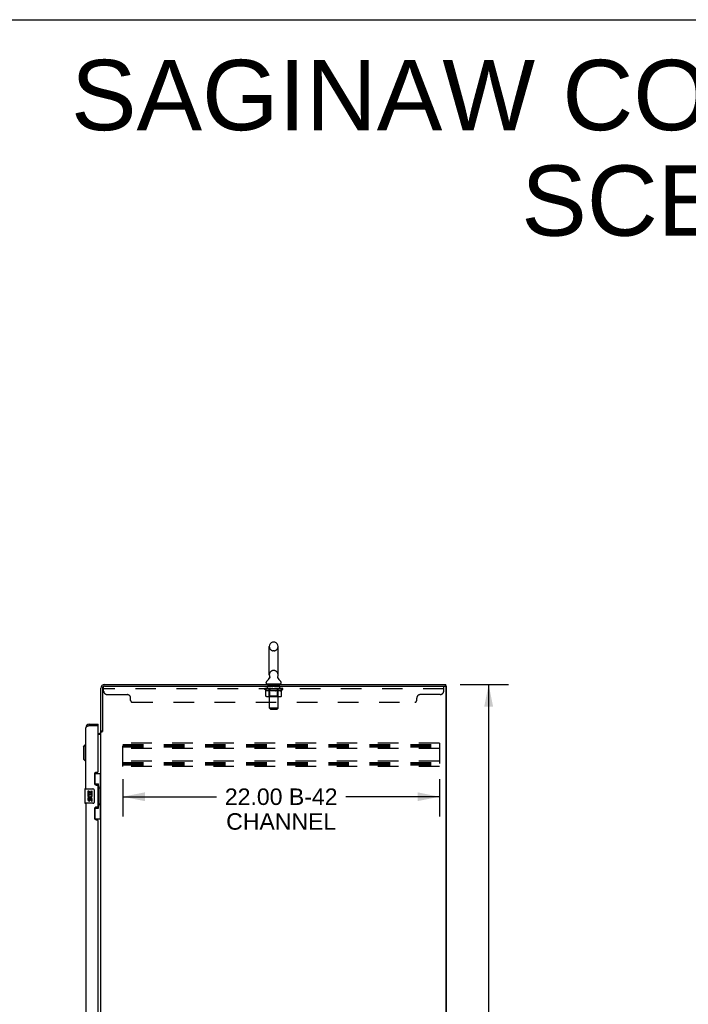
# Model space of a CAD drawing. Header units: inches. Extents: x 0 to 260, y 0 to 168.
# Tile 15 of 16: x 130 to 176, y 100 to 168. Entities that reach past the tile are written whole.
import ezdxf

# ---------------------------------------------------------------- set-up
doc = ezdxf.new("R2010")
doc.units = ezdxf.units.IN
doc.header["$LTSCALE"] = 14.28
doc.header["$MEASUREMENT"] = 0
doc.linetypes.add('HIDDEN', pattern=[0.2, 0.1, -0.1])
doc.layers.get('0').update_dxf_attribs({"linetype": 'CONTINUOUS'})
for name, color, linetype in [('02___PRT_ALL_AXES', 7, 'CONTINUOUS'), ('DEFAULT_2', 8, 'HIDDEN'), ('DIMENSIONS', 7, 'CONTINUOUS')]:
    doc.layers.add(name, color=color, linetype=linetype)
doc.styles.get("Standard").update_dxf_attribs({"font": 'arial.ttf'})
doc.dimstyles.new('DIMSTYLE_1', dxfattribs={"dimtxt": 1.145455, "dimasz": 1.527273, "dimexe": 0.09, "dimexo": 0.07, "dimgap": 0.0375, "dimtad": 0, "dimtih": 1, "dimtoh": 1, "dimzin": 4, "dimdsep": 46, "dimtxsty": 'Standard', "dimblk": '_FILLED', "dimblk1": '_FILLED', "dimblk2": '_FILLED', "dimcen": 0.09, "dimazin": 1, "dimtfac": 1, "dimtdec": 3, "dimtofl": 0, "dimtmove": 0, "dimatfit": 3, "dimldrblk": '_FILLED', "dimfxl": 1, "dimtolj": 1, "dimtzin": 4, "dimarcsym": 0})

# ---------------------------------------------------------------- blocks, each defined once
blk = doc.blocks.new('_FILLED')
at = {"color": 0, "linetype": 'ByBlock'}
blk.add_solid([(0, 0), (-1, 0.2), (-1, -0.2)], dxfattribs=at)
blk = doc.blocks.new('*D2')
at = {"layer": 'DIMENSIONS', "color": 2, "linetype": 'Continuous'}
for p, q in [((160.418, 121.809), (163.772, 121.809)), ((162.397, 121.809), (162.397, 86.954)), ((162.397, 49.809), (162.397, 84.663)), ((160.418, 49.809), (163.772, 49.809))]:
    blk.add_line(p, q, dxfattribs=at)
at = {"layer": 'DIMENSIONS', "color": 2, "linetype": 'Continuous', "xscale": 1.5272727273, "yscale": 1.5272727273, "zscale": 1.5272727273}
for p, rotation in [((162.397, 121.809), 90), ((162.397, 49.809), 270)]:
    blk.add_blockref('_FILLED', p, dxfattribs=dict(at, rotation=rotation))
at = {"layer": 'DIMENSIONS', "color": 2, "linetype": 'Continuous', "insert": (162.397, 86.381), "char_height": 1.1455, "width": 4.0027, "attachment_point": 2, "line_spacing_factor": 0.9}
blk.add_mtext('72.00', dxfattribs=at)
blk = doc.blocks.new('*D3')
at = {"layer": 'DIMENSIONS', "color": 2, "linetype": 'Continuous'}
for p, q in [((136.985, 115.232), (136.985, 112.641)), ((158.985, 115.232), (158.985, 112.641)), ((136.985, 114.015), (143.501, 114.015)), ((158.985, 114.015), (152.469, 114.015))]:
    blk.add_line(p, q, dxfattribs=at)
at = {"layer": 'DIMENSIONS', "color": 2, "linetype": 'Continuous', "xscale": 1.5272727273, "yscale": 1.5272727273, "zscale": 1.5272727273, "rotation": 180}
blk.add_blockref('_FILLED', (136.985, 114.015), dxfattribs=at)
at = {"layer": 'DIMENSIONS', "color": 2, "linetype": 'Continuous', "xscale": 1.5272727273, "yscale": 1.5272727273, "zscale": 1.5272727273}
blk.add_blockref('_FILLED', (158.985, 114.015), dxfattribs=at)
at = {"layer": 'DIMENSIONS', "color": 2, "linetype": 'Continuous', "insert": (147.985, 114.588), "char_height": 1.1455, "width": 7.8223, "attachment_point": 2, "line_spacing_factor": 0.9}
blk.add_mtext('22.00 B-42\\PCHANNEL', dxfattribs=at)

msp = doc.modelspace()

# ---------------------------------------------------------------- linework, layer by layer
at = {"color": 7, "linetype": 'Continuous'}
for p, q in [((0, 168), (259.636, 168)), ((147.508, 124.754), (147.42, 124.754)), ((147.158, 122.479), (147.158, 124.454)), ((147.77, 122.479), (147.77, 124.454)), ((146.941, 121.908), (146.941, 121.947)), ((146.964, 121.839), (146.964, 121.809)), ((147.964, 121.839), (146.964, 121.839)), ((147.172, 122.26), (147.17, 122.256)), ((147.964, 121.839), (147.964, 121.809)), ((147.987, 121.908), (147.987, 121.947)), ((159.412, 121.705), (159.412, 121.809)), ((159.464, 121.705), (159.349, 121.705)), ((159.464, 49.913), (159.464, 121.705)), ((134.652, 119.059), (134.652, 118.955)), ((135.26, 118.955), (135.26, 119.059)), ((135.26, 118.955), (135.24, 118.955)), ((135.568, 118.568), (135.464, 118.568)), ((134.248, 117.492), (134.366, 117.61)), ((134.248, 117.492), (134.248, 116.626)), ((134.366, 117.61), (134.366, 116.507)), ((134.366, 117.61), (134.406, 117.61)), ((134.248, 116.626), (134.366, 116.507)), ((134.366, 116.507), (134.406, 116.507)), ((135.023, 115.634), (135.464, 115.634)), ((135.06, 114.854), (135.06, 115.634)), ((135.425, 114.609), (135.425, 115.634)), ((134.346, 114.544), (134.346, 113.574)), ((134.361, 114.559), (134.901, 114.559)), ((135.001, 114.459), (135.001, 113.659)), ((135.06, 114.899), (135.287, 114.899)), ((135.287, 113.219), (135.287, 114.899)), ((135.324, 114.659), (135.324, 114.639)), ((135.324, 114.609), (135.324, 113.509)), ((135.446, 114.609), (135.324, 114.609)), ((135.446, 113.509), (135.446, 114.609)), ((134.901, 113.559), (134.361, 113.559)), ((135.06, 112.484), (135.06, 113.264)), ((135.06, 113.219), (135.287, 113.219)), ((135.446, 113.509), (135.324, 113.509)), ((135.324, 113.478), (135.324, 113.458)), ((135.425, 112.484), (135.425, 113.509)), ((135.023, 112.484), (135.464, 112.484))]:
    msp.add_line(p, q, dxfattribs=at)
at = {"color": 3, "linetype": 'Continuous'}
for p, q in [((135.71, 121.809), (159.412, 121.809)), ((135.464, 118.555), (135.464, 121.562)), ((135.568, 121.562), (135.568, 118.557)), ((135.711, 121.705), (159.349, 121.705)), ((159.412, 121.642), (159.412, 49.975)), ((134.652, 119.059), (135.26, 119.059)), ((134.406, 114.559), (134.406, 118.812)), ((134.652, 118.955), (134.62, 118.943)), ((134.652, 118.955), (135.24, 118.955)), ((135.26, 115.766), (135.26, 118.935)), ((135.26, 118.413), (135.321, 118.413)), ((135.26, 118.361), (135.464, 118.361)), ((135.464, 57.101), (135.464, 118.516)), ((135.464, 118.516), (135.538, 118.516)), ((135.2, 115.706), (135.14, 115.706)), ((135.01, 115.576), (135.01, 114.956)), ((135.14, 114.826), (135.2, 114.826)), ((135.26, 113.351), (135.26, 114.766)), ((134.406, 113.559), (134.406, 88.309)), ((135.01, 113.161), (135.01, 112.541)), ((135.2, 113.291), (135.14, 113.291)), ((135.14, 112.411), (135.2, 112.411)), ((135.26, 89.516), (135.26, 112.351))]:
    msp.add_line(p, q, dxfattribs=at)
at = {"color": 7, "linetype": 'Continuous'}
for points in [[(147.177, 122.372), (147.179, 122.368), (147.18, 122.363), (147.182, 122.358), (147.183, 122.353), (147.184, 122.349), (147.185, 122.344), (147.185, 122.339), (147.186, 122.334), (147.186, 122.329), (147.186, 122.324), (147.186, 122.319), (147.186, 122.314), (147.186, 122.308), (147.185, 122.303), (147.184, 122.299), (147.183, 122.294), (147.182, 122.289), (147.181, 122.284), (147.18, 122.279), (147.178, 122.274), (147.176, 122.269), (147.174, 122.265), (147.172, 122.26)], [(147.757, 122.256), (147.755, 122.26), (147.753, 122.265), (147.751, 122.269), (147.749, 122.274), (147.748, 122.279), (147.746, 122.284), (147.745, 122.289), (147.744, 122.294), (147.743, 122.298), (147.743, 122.303), (147.742, 122.308), (147.742, 122.313), (147.741, 122.318), (147.741, 122.324), (147.742, 122.329), (147.742, 122.334), (147.742, 122.339), (147.743, 122.344), (147.744, 122.349), (147.745, 122.353), (147.746, 122.358), (147.747, 122.363), (147.749, 122.368), (147.75, 122.372)], [(134.994, 114.495), (134.996, 114.489), (134.998, 114.483), (134.999, 114.477), (135, 114.471), (135.001, 114.465), (135.001, 114.459)], [(135.251, 114.798), (135.253, 114.801), (135.258, 114.81), (135.263, 114.817), (135.268, 114.825), (135.271, 114.832), (135.275, 114.838), (135.278, 114.844), (135.28, 114.85), (135.282, 114.855), (135.284, 114.86), (135.285, 114.864), (135.286, 114.868), (135.287, 114.872), (135.287, 114.875)], [(135.001, 113.659), (135.001, 113.652), (135, 113.646), (134.999, 113.64), (134.998, 113.634), (134.996, 113.628), (134.994, 113.623)], [(135.287, 113.242), (135.287, 113.246), (135.286, 113.249), (135.285, 113.253), (135.284, 113.258), (135.282, 113.263), (135.28, 113.268), (135.278, 113.273), (135.275, 113.279), (135.271, 113.286), (135.268, 113.293), (135.263, 113.3), (135.258, 113.308), (135.253, 113.316), (135.251, 113.32)]]:
    msp.add_lwpolyline(points, dxfattribs=at)
at = {"color": 3, "linetype": 'Continuous'}
for points in [[(134.573, 118.925), (134.558, 118.919), (134.543, 118.913), (134.529, 118.907), (134.515, 118.901), (134.502, 118.895), (134.49, 118.889), (134.478, 118.883), (134.467, 118.877), (134.457, 118.872), (134.447, 118.866), (134.439, 118.86), (134.431, 118.854), (134.425, 118.848), (134.419, 118.842), (134.414, 118.836), (134.411, 118.83), (134.408, 118.824), (134.406, 118.818), (134.406, 118.812)], [(134.62, 118.943), (134.604, 118.937), (134.589, 118.931), (134.573, 118.925)], [(135.538, 118.516), (135.54, 118.518), (135.542, 118.519), (135.544, 118.521), (135.545, 118.522), (135.547, 118.524), (135.548, 118.525), (135.549, 118.527), (135.55, 118.528), (135.551, 118.529), (135.552, 118.531), (135.553, 118.532), (135.554, 118.534), (135.554, 118.535)], [(135.554, 118.535), (135.557, 118.539), (135.557, 118.541), (135.558, 118.542), (135.559, 118.544), (135.56, 118.546), (135.561, 118.547), (135.562, 118.549), (135.564, 118.551), (135.565, 118.553), (135.566, 118.555), (135.568, 118.557)]]:
    msp.add_lwpolyline(points, dxfattribs=at)
at = {"color": 7, "linetype": 'Continuous'}
for centre, radius, start, end in [((147.464, 124.454), 0.306, 105.63034, 180), ((147.42, 124.61), 0.144, 90, 105.63034), ((147.508, 124.61), 0.144, 74.36966, 90), ((147.464, 124.454), 0.306, 0, 74.36966), ((147.464, 122.479), 0.306, 180, 200.48713), ((147.464, 122.479), 0.306, 339.51287, 360), ((147.085, 121.947), 0.144, 124.66265, 180), ((147.01, 121.908), 0.069, 180, 270), ((146.705, 122.495), 0.523, 304.66237, 336.9318), ((148.222, 122.495), 0.523, 203.0682, 235.33763), ((147.918, 121.908), 0.069, 270, 360), ((147.843, 121.947), 0.144, 0, 55.33735), ((134.652, 118.812), 0.142, 90, 131.36642), ((134.57, 118.669), 0.26, 87.37257, 90), ((134.361, 114.544), 0.015, 90, 180), ((134.901, 114.459), 0.1, 21.20502, 90), ((134.361, 113.574), 0.015, 180, 270), ((134.901, 113.659), 0.1, 270, 338.79459)]:
    msp.add_arc(centre, radius, start, end, dxfattribs=at)
at = {"color": 3, "linetype": 'Continuous'}
for centre, radius, start, end in [((135.71, 121.562), 0.246, 90, 180), ((135.711, 121.562), 0.143, 90, 180), ((159.349, 121.642), 0.0625, 0, 90), ((134.652, 118.812), 0.246, 90, 180), ((135.24, 118.935), 0.02, 0, 90), ((135.321, 118.555), 0.142, 270, 360), ((135.14, 115.576), 0.13, 90, 180), ((135.2, 115.766), 0.06, 270, 360), ((135.14, 114.956), 0.13, 180, 270), ((135.2, 114.766), 0.06, 0, 90), ((135.14, 113.161), 0.13, 90, 180), ((135.2, 113.351), 0.06, 270, 360), ((135.14, 112.541), 0.13, 180, 270), ((135.2, 112.351), 0.06, 0, 90)]:
    msp.add_arc(centre, radius, start, end, dxfattribs=at)
at = {"color": 7, "linetype": 'Continuous'}
for centre, start_param, end_param in [((135.22, 114.649), -1.51401, -0.699287), ((135.22, 114.649), -2.442306, -1.627583), ((135.22, 113.468), -1.51401, -0.699287), ((135.22, 113.468), -2.442306, -1.627583)]:
    msp.add_ellipse(centre, major_axis=(0, 0.18), ratio=0.579493, start_param=start_param, end_param=end_param, dxfattribs=at)
at = {"layer": '02___PRT_ALL_AXES', "color": 8, "linetype": 'HIDDEN'}
for p, q in [((147.026, 121.518), (147.026, 121.705)), ((147.901, 121.705), (147.026, 121.705)), ((147.901, 121.518), (147.026, 121.518)), ((147.901, 121.518), (147.901, 121.705))]:
    msp.add_line(p, q, dxfattribs=at)
at = {"layer": '02___PRT_ALL_AXES', "color": 7, "linetype": 'Continuous'}
for p, q in [((134.549, 114.404), (134.549, 114.174)), ((134.612, 114.404), (134.549, 114.404)), ((134.612, 114.237), (134.612, 114.404)), ((134.675, 114.373), (134.675, 114.237)), ((134.735, 114.373), (134.675, 114.373)), ((134.735, 114.237), (134.735, 114.373)), ((134.8, 114.404), (134.8, 114.237)), ((134.863, 114.404), (134.8, 114.404)), ((134.863, 114.174), (134.863, 114.404)), ((134.549, 114.174), (134.811, 114.174)), ((134.549, 113.944), (134.549, 113.807)), ((134.612, 113.944), (134.549, 113.944)), ((134.619, 114.138), (134.562, 114.163)), ((134.675, 114.237), (134.612, 114.237)), ((134.612, 113.807), (134.612, 113.944)), ((134.675, 113.849), (134.675, 113.807)), ((134.8, 114.237), (134.735, 114.237)), ((134.735, 113.787), (134.735, 113.856)), ((134.811, 114.174), (134.783, 114.155)), ((134.8, 113.849), (134.8, 113.713)), ((134.8, 113.713), (134.863, 113.713)), ((134.845, 114.174), (134.863, 114.174)), ((134.863, 113.713), (134.863, 113.849))]:
    msp.add_line(p, q, dxfattribs=at)
for centre, radius, start, end in [((134.706, 114.101), 0.157, 156.59665, 341.87913), ((134.643, 113.807), 0.0943, 180, 248.67039), ((134.643, 113.807), 0.0943, 248.69989, 347.43379), ((134.706, 114.101), 0.0943, 156.59665, 35.11217), ((134.643, 113.807), 0.0314, 180, 0.04847), ((134.769, 113.849), 0.0943, 0, 180), ((134.769, 113.844), 0.0362, 83.42855, 161.76278), ((134.769, 113.849), 0.0314, 0, 81.22946), ((134.706, 114.101), 0.157, 25.73705, 27.8532), ((134.709, 114.101), 0.154, 341.41988, 26.19629)]:
    msp.add_arc(centre, radius, start, end, dxfattribs=at)
at = {"layer": 'DEFAULT_2', "color": 8, "linetype": 'HIDDEN'}
for p, q in [((147.508, 124.154), (147.42, 124.154)), ((147.508, 122.779), (147.42, 122.779)), ((147.151, 121.839), (147.151, 121.809)), ((147.164, 120.158), (147.164, 121.804)), ((147.764, 120.158), (147.764, 121.804)), ((147.776, 121.839), (147.776, 121.809)), ((135.651, 121.36), (135.651, 121.705)), ((135.711, 121.705), (135.651, 121.705)), ((159.276, 121.518), (135.651, 121.518)), ((135.901, 121.11), (137.276, 121.11)), ((146.831, 121.477), (146.831, 121.517)), ((146.831, 121.517), (147.137, 121.517)), ((146.927, 121.409), (146.831, 121.477)), ((148.097, 121.477), (146.831, 121.477)), ((146.832, 121.517), (146.832, 121.521)), ((146.952, 121.52), (146.832, 121.521)), ((146.84, 121.517), (146.84, 121.524)), ((146.849, 121.514), (146.849, 121.517)), ((146.849, 121.514), (148.079, 121.514)), ((146.858, 121.514), (146.858, 121.517)), ((146.859, 121.514), (146.859, 121.517)), ((146.869, 121.517), (146.869, 121.524)), ((146.885, 121.514), (146.885, 121.517)), ((146.887, 121.514), (146.887, 121.517)), ((146.915, 121.517), (146.915, 121.524)), ((146.927, 121.002), (146.927, 121.409)), ((146.927, 121.409), (146.942, 121.399)), ((146.93, 121.514), (146.93, 121.517)), ((146.933, 121.514), (146.933, 121.517)), ((146.957, 121.39), (146.942, 121.399)), ((146.952, 121.517), (146.952, 121.52)), ((146.972, 121.382), (146.957, 121.39)), ((146.986, 121.376), (146.971, 121.382)), ((146.979, 121.517), (146.979, 121.524)), ((146.98, 121.514), (146.98, 121.517)), ((146.981, 121.514), (146.981, 121.517)), ((146.984, 121.514), (146.984, 121.517)), ((147, 121.37), (146.986, 121.376)), ((146.991, 121.514), (146.991, 121.517)), ((146.991, 121.514), (146.991, 121.517)), ((146.994, 121.514), (146.994, 121.517)), ((146.998, 121.514), (146.998, 121.518)), ((147.015, 121.365), (147, 121.37)), ((147.002, 121.514), (147.002, 121.517)), ((147.108, 121.365), (147.015, 121.365)), ((147.016, 121.514), (147.016, 121.517)), ((147.034, 121.514), (147.034, 121.517)), ((147.035, 121.514), (147.035, 121.519)), ((147.055, 121.514), (147.055, 121.517)), ((147.055, 121.514), (147.055, 121.517)), ((147.057, 121.517), (147.057, 121.524)), ((147.066, 121.514), (147.066, 121.517)), ((147.071, 121.514), (147.071, 121.517)), ((147.08, 121.514), (147.08, 121.517)), ((147.091, 121.514), (147.091, 121.521)), ((147.107, 121.514), (147.107, 121.517)), ((147.108, 121.365), (147.123, 121.37)), ((147.11, 121.514), (147.11, 121.517)), ((147.137, 121.376), (147.123, 121.37)), ((147.137, 121.514), (147.137, 121.517)), ((147.151, 121.382), (147.137, 121.375)), ((147.204, 121.517), (147.142, 121.517)), ((147.147, 121.517), (147.147, 121.524)), ((147.151, 121.005), (147.151, 121.474)), ((147.166, 121.39), (147.151, 121.382)), ((147.154, 121.514), (147.154, 121.517)), ((147.159, 121.514), (147.159, 121.517)), ((147.165, 121.514), (147.165, 121.522)), ((147.18, 121.399), (147.165, 121.39)), ((147.169, 121.514), (147.169, 121.517)), ((147.18, 121.514), (147.18, 121.517)), ((147.195, 121.409), (147.18, 121.399)), ((147.195, 121.002), (147.195, 121.409)), ((147.195, 121.409), (147.224, 121.399)), ((147.204, 121.514), (147.204, 121.517)), ((147.279, 121.517), (147.22, 121.517)), ((147.253, 121.39), (147.224, 121.399)), ((147.24, 121.514), (147.24, 121.517)), ((147.247, 121.517), (147.247, 121.524)), ((147.251, 121.514), (147.251, 121.517)), ((147.253, 121.514), (147.253, 121.523)), ((147.281, 121.382), (147.253, 121.39)), ((147.256, 121.514), (147.256, 121.517)), ((147.263, 121.514), (147.263, 121.517)), ((147.279, 121.514), (147.279, 121.517)), ((147.309, 121.376), (147.281, 121.382)), ((147.359, 121.517), (147.305, 121.517)), ((147.337, 121.37), (147.309, 121.376)), ((147.318, 121.514), (147.318, 121.517)), ((147.365, 121.365), (147.337, 121.37)), ((147.349, 121.517), (147.464, 121.524)), ((147.354, 121.517), (147.354, 121.524)), ((147.354, 121.517), (147.354, 121.524)), ((147.354, 121.524), (147.354, 121.524)), ((147.354, 121.514), (147.354, 121.517)), ((147.358, 121.514), (147.358, 121.517)), ((147.359, 121.514), (147.359, 121.517)), ((147.36, 121.514), (147.36, 121.517)), ((147.563, 121.365), (147.365, 121.365)), ((147.443, 121.517), (147.395, 121.517)), ((147.4, 121.514), (147.4, 121.517)), ((147.443, 121.514), (147.443, 121.517)), ((147.461, 121.517), (147.461, 121.517)), ((147.461, 121.514), (147.461, 121.517)), ((147.461, 121.514), (147.461, 121.517)), ((147.464, 121.517), (147.464, 121.524)), ((147.464, 121.524), (147.578, 121.517)), ((147.466, 121.514), (147.466, 121.517)), ((147.466, 121.517), (147.467, 121.517)), ((147.467, 121.514), (147.467, 121.517)), ((147.485, 121.514), (147.485, 121.517)), ((147.485, 121.517), (147.533, 121.517)), ((147.527, 121.514), (147.527, 121.517)), ((147.563, 121.365), (147.59, 121.37)), ((147.568, 121.514), (147.568, 121.517)), ((147.568, 121.514), (147.568, 121.517)), ((147.568, 121.517), (147.623, 121.517)), ((147.569, 121.514), (147.569, 121.517)), ((147.573, 121.517), (147.573, 121.524)), ((147.573, 121.524), (147.574, 121.524)), ((147.573, 121.514), (147.573, 121.517)), ((147.574, 121.517), (147.574, 121.524)), ((147.618, 121.376), (147.59, 121.37)), ((147.61, 121.514), (147.61, 121.517)), ((147.646, 121.382), (147.618, 121.375)), ((147.673, 121.39), (147.645, 121.382)), ((147.649, 121.514), (147.649, 121.517)), ((147.649, 121.517), (147.708, 121.517)), ((147.664, 121.514), (147.664, 121.517)), ((147.672, 121.514), (147.672, 121.517)), ((147.702, 121.398), (147.673, 121.39)), ((147.674, 121.514), (147.674, 121.523)), ((147.677, 121.514), (147.677, 121.517)), ((147.68, 121.517), (147.68, 121.524)), ((147.688, 121.514), (147.688, 121.517)), ((147.73, 121.408), (147.701, 121.398)), ((147.724, 121.514), (147.724, 121.517)), ((147.724, 121.517), (147.786, 121.517)), ((147.73, 121.002), (147.73, 121.408)), ((147.73, 121.408), (147.744, 121.398)), ((147.758, 121.39), (147.744, 121.398)), ((147.748, 121.514), (147.748, 121.517)), ((147.772, 121.382), (147.758, 121.39)), ((147.759, 121.514), (147.759, 121.517)), ((147.763, 121.514), (147.763, 121.522)), ((147.769, 121.514), (147.769, 121.517)), ((147.785, 121.376), (147.772, 121.382)), ((147.774, 121.514), (147.774, 121.517)), ((147.777, 121.005), (147.777, 121.474)), ((147.78, 121.517), (147.78, 121.524)), ((147.799, 121.37), (147.785, 121.376)), ((147.791, 121.514), (147.791, 121.517)), ((147.791, 121.517), (147.992, 121.517)), ((147.812, 121.365), (147.799, 121.37)), ((147.916, 121.365), (147.812, 121.365)), ((147.818, 121.514), (147.818, 121.517)), ((147.821, 121.514), (147.821, 121.517)), ((147.836, 121.514), (147.836, 121.521)), ((147.848, 121.514), (147.848, 121.517)), ((147.857, 121.514), (147.857, 121.517)), ((147.861, 121.514), (147.861, 121.517)), ((147.871, 121.517), (147.871, 121.524)), ((147.872, 121.514), (147.872, 121.517)), ((147.872, 121.514), (147.872, 121.517)), ((147.893, 121.514), (147.893, 121.519)), ((147.893, 121.514), (147.893, 121.517)), ((147.911, 121.514), (147.911, 121.517)), ((147.916, 121.365), (147.93, 121.37)), ((147.926, 121.514), (147.926, 121.517)), ((147.93, 121.514), (147.93, 121.518)), ((147.943, 121.376), (147.93, 121.37)), ((147.933, 121.514), (147.933, 121.517)), ((147.937, 121.514), (147.937, 121.517)), ((147.937, 121.514), (147.937, 121.517)), ((147.957, 121.382), (147.943, 121.376)), ((147.944, 121.514), (147.944, 121.517)), ((147.947, 121.514), (147.947, 121.517)), ((147.948, 121.514), (147.948, 121.517)), ((147.949, 121.517), (147.949, 121.524)), ((147.97, 121.39), (147.956, 121.382)), ((147.984, 121.398), (147.97, 121.39)), ((147.998, 121.407), (147.984, 121.398)), ((147.995, 121.514), (147.995, 121.517)), ((147.998, 121.514), (147.998, 121.517)), ((147.998, 121.407), (148.097, 121.477)), ((147.998, 121.002), (147.998, 121.407)), ((148.012, 121.517), (148.012, 121.524)), ((148.041, 121.514), (148.041, 121.517)), ((148.043, 121.514), (148.043, 121.517)), ((148.059, 121.517), (148.059, 121.524)), ((148.069, 121.514), (148.069, 121.517)), ((148.07, 121.514), (148.07, 121.517)), ((148.079, 121.514), (148.079, 121.517)), ((148.087, 121.517), (148.087, 121.524)), ((148.097, 121.477), (148.097, 121.524)), ((159.026, 121.11), (157.651, 121.11)), ((159.276, 121.36), (159.276, 121.705)), ((137.526, 120.705), (137.526, 120.86)), ((137.651, 120.58), (157.276, 120.58)), ((147.955, 120.965), (146.97, 120.965)), ((147.151, 121.005), (147.111, 120.965)), ((147.777, 121.005), (147.151, 121.005)), ((147.709, 120.965), (147.711, 120.966)), ((147.716, 120.968), (147.719, 120.97)), ((147.719, 120.97), (147.721, 120.972)), ((147.777, 121.005), (147.816, 120.965)), ((157.401, 120.705), (157.401, 120.86)), ((147.233, 120.089), (147.164, 120.158)), ((147.764, 120.158), (147.164, 120.158)), ((147.233, 120.089), (147.695, 120.089)), ((147.695, 120.089), (147.764, 120.158)), ((136.985, 116.121), (136.985, 117.746)), ((158.985, 117.746), (136.985, 117.746)), ((158.985, 117.746), (158.985, 116.121)), ((136.985, 117.642), (158.985, 117.642)), ((136.985, 117.552), (158.985, 117.552)), ((136.985, 117.475), (158.985, 117.475)), ((158.985, 117.371), (136.985, 117.371)), ((158.985, 116.496), (136.985, 116.496)), ((136.985, 116.392), (158.985, 116.392)), ((136.985, 116.302), (158.985, 116.302)), ((136.985, 116.225), (158.985, 116.225)), ((158.985, 116.121), (136.985, 116.121))]:
    msp.add_line(p, q, dxfattribs=at)
for points in [[(146.97, 120.965), (146.965, 120.966), (146.96, 120.966), (146.955, 120.968), (146.95, 120.97), (146.945, 120.972), (146.941, 120.975), (146.937, 120.979), (146.934, 120.983), (146.931, 120.987), (146.929, 120.992), (146.928, 120.997), (146.927, 121.002)], [(147.216, 120.965), (147.214, 120.966), (147.211, 120.966), (147.209, 120.968), (147.206, 120.97), (147.204, 120.972), (147.202, 120.975), (147.2, 120.979), (147.198, 120.983), (147.197, 120.987), (147.196, 120.992), (147.195, 120.997), (147.195, 121.002)], [(147.711, 120.966), (147.714, 120.966), (147.716, 120.968)], [(147.721, 120.972), (147.723, 120.975), (147.725, 120.979), (147.727, 120.983), (147.728, 120.987)], [(147.723, 120.975), (147.725, 120.979), (147.727, 120.983)], [(147.728, 120.987), (147.729, 120.992), (147.73, 120.997), (147.73, 121.002)], [(147.729, 120.992), (147.73, 120.997), (147.73, 121.002)], [(147.955, 120.965), (147.96, 120.966), (147.965, 120.966), (147.97, 120.968), (147.975, 120.97), (147.98, 120.972), (147.984, 120.975), (147.988, 120.979), (147.991, 120.983), (147.994, 120.987), (147.996, 120.992), (147.997, 120.997), (147.998, 121.002)]]:
    msp.add_lwpolyline(points, dxfattribs=at)
for centre, radius, start, end in [((147.464, 124.454), 0.306, 180, 254.36966), ((147.42, 124.298), 0.144, 254.36966, 270), ((147.508, 124.298), 0.144, 270, 285.63034), ((147.464, 124.454), 0.306, 285.63034, 360), ((147.464, 122.479), 0.306, 105.63034, 180), ((147.42, 122.635), 0.144, 90, 105.63034), ((147.508, 122.635), 0.144, 74.36966, 90), ((147.464, 122.479), 0.306, 0, 74.36966), ((147.129, 121.804), 0.0345, 0, 90), ((147.798, 121.804), 0.0345, 90, 180), ((135.901, 121.36), 0.25, 180, 270), ((137.276, 120.86), 0.25, 0, 90), ((147.111, 121.474), 0.0398, 0, 89.99999), ((147.816, 121.474), 0.0398, 90.00001, 180), ((157.651, 120.86), 0.25, 90, 180), ((159.026, 121.36), 0.25, 270, 360), ((137.651, 120.705), 0.125, 180, 270), ((157.276, 120.705), 0.125, 270, 360)]:
    msp.add_arc(centre, radius, start, end, dxfattribs=at)
for centre, major_axis, ratio, start_param, end_param in [((147.464, 121.524), (0.633, 0.007), 0.05963, 9.249616, 9.431313), ((147.464, 121.524), (0.633, 0), 0.060556, -3.083241, -2.96706), ((146.786, 121.512), (0.198, 0.002), 0.05963, 0.25549, 1.295341), ((147.464, 121.524), (0.633, 0.013), 0.05688, 2.791345, 2.965878), ((146.855, 121.512), (0.198, -0.002), 0.05963, 0.605815, 1.645666), ((147.464, 121.524), (0.633, -0.007), 0.05963, -2.96643, -2.791898), ((146.786, 121.505), (0.198, 0.004), 0.05688, 1.20151, 1.294789), ((146.855, 121.505), (0.198, 0), 0.060556, 1.551758, 1.645036), ((146.811, 121.505), (0.198, 0.002), 0.05963, 1.170259, 1.376596), ((146.856, 121.507), (0.164, 0.002), 0.05963, 1.065228, 1.614276), ((146.836, 121.507), (0.164, 0.003), 0.05688, 0.890143, 1.43919), ((146.894, 121.507), (0.164, 0), 0.060556, 1.240391, 1.789438), ((146.783, 121.512), (0.198, 0.004), 0.05688, 0.080405, 1.120256), ((147.464, 121.524), (0.633, 0.019), 0.052395, 2.616403, 2.790936), ((146.918, 121.512), (0.198, -0.004), 0.05688, 0.7809, 1.820751), ((147.464, 121.524), (0.633, -0.013), 0.05688, -2.791345, -2.616812), ((146.783, 121.505), (0.198, 0.006), 0.052395, 1.026568, 1.119847), ((146.918, 121.505), (0.198, -0.002), 0.05963, 1.72692, 1.820198), ((146.836, 121.507), (0.164, 0.005), 0.052395, 0.715201, 1.264248), ((146.95, 121.507), (0.164, -0.002), 0.05963, 1.415553, 1.9646), ((147.464, 121.524), (0.633, 0.025), 0.046319, 2.441654, 2.616187), ((146.997, 121.512), (0.198, -0.006), 0.052395, 0.955842, 1.995693), ((146.8, 121.512), (0.198, 0.006), 0.052395, -0.094537, 0.945314), ((147.464, 121.524), (0.633, -0.019), 0.052395, -2.616403, -2.44187), ((146.8, 121.505), (0.198, 0.008), 0.046319, 0.851819, 0.945098), ((146.997, 121.505), (0.198, -0.004), 0.05688, 1.902006, 1.995284), ((146.854, 121.507), (0.164, 0.006), 0.046319, 0.540452, 1.089499), ((147.021, 121.507), (0.164, -0.003), 0.05688, 1.590638, 2.139686), ((146.811, 121.512), (0.198, 0), 0.060556, 0.430652, 0.777569), ((147.464, 121.524), (0.633, 0.029), 0.038841, 2.267123, 2.441656), ((147.09, 121.512), (0.198, -0.008), 0.046319, 1.130591, 2.170442), ((146.837, 121.512), (0.198, 0.008), 0.046319, -0.269286, 0.770565), ((147.464, 121.524), (0.633, -0.025), 0.046319, -2.441654, -2.267121), ((146.837, 121.505), (0.198, 0.009), 0.038841, 0.677289, 0.770567), ((147.09, 121.505), (0.198, -0.006), 0.052395, 2.076947, 2.170226), ((146.891, 121.507), (0.164, 0.008), 0.038841, 0.365921, 0.914969), ((147.105, 121.507), (0.164, -0.005), 0.052395, 1.76558, 2.314627), ((147.464, 121.524), (0.633, 0.033), 0.030195, 2.09281, 2.267343), ((147.195, 121.512), (0.198, -0.009), 0.038841, 1.305122, 2.344973), ((146.893, 121.512), (0.198, 0.009), 0.038841, -0.443817, 0.596034), ((147.464, 121.524), (0.633, -0.029), 0.038841, -2.267123, -2.092591), ((146.893, 121.505), (0.198, 0.01), 0.030195, 0.502975, 0.596254), ((147.195, 121.505), (0.198, -0.008), 0.046319, 2.251696, 2.344975), ((146.945, 121.507), (0.164, 0.009), 0.030195, 0.191608, 0.740655), ((147.201, 121.507), (0.164, -0.006), 0.046319, 1.940329, 2.489376), ((146.967, 121.512), (0.198, 0.01), 0.030195, -0.61813, 0.421721), ((147.464, 121.524), (0.633, 0.036), 0.020645, 1.918687, 2.09322), ((147.308, 121.512), (0.198, -0.01), 0.030195, 1.479435, 2.519286), ((147.464, 121.524), (0.633, -0.033), 0.030195, -2.09281, -1.918277), ((146.967, 121.505), (0.198, 0.011), 0.020645, 0.328852, 0.422131), ((147.308, 121.505), (0.198, -0.009), 0.038841, 2.426227, 2.519505), ((147.015, 121.507), (0.164, 0.009), 0.020645, 0.017485, 0.566532), ((147.304, 121.507), (0.164, -0.008), 0.038841, 2.11486, 2.663907), ((147.055, 121.512), (0.198, 0.011), 0.020645, -0.792253, 0.247598), ((147.464, 121.524), (0.633, 0.038), 0.010478, 1.744704, 1.919237), ((147.426, 121.512), (0.198, -0.011), 0.020645, 1.653558, 2.693409), ((147.464, 121.524), (0.633, -0.036), 0.020645, -1.918687, -1.744154), ((147.055, 121.505), (0.198, 0.012), 0.010478, 0.154869, 0.248148), ((147.426, 121.505), (0.198, -0.01), 0.030195, 2.60054, 2.693819), ((147.099, 121.507), (0.164, 0.01), 0.010478, 6.126688, 6.675735), ((147.413, 121.507), (0.164, -0.009), 0.030195, 2.289173, 2.83822), ((147.156, 121.512), (0.198, 0.012), 0.010478, -0.966236, -0.000846), ((147.545, 121.512), (0.198, -0.012), 0.010478, 1.827541, 2.867392), ((147.464, 121.524), (0.633, -0.038), 0.010478, -1.744704, -1.570171), ((147.545, 121.505), (0.198, -0.011), 0.020645, 2.774664, 2.867942), ((147.523, 121.507), (0.164, -0.009), 0.020645, 2.463296, 3.012344), ((147.383, 121.512), (0.198, 0.012), 0.010478, 0.274201, 1.314052), ((147.297, 121.507), (0.164, 0.01), 0.010478, -0.000483, 0.504314), ((147.267, 121.505), (0.198, 0.012), 0.010478, 0.099668, 0.192946), ((147.464, 121.524), (0.633, 0.038), 0.010478, -1.571421, -1.396888), ((147.661, 121.505), (0.198, -0.012), 0.010478, 2.948646, 3.041925), ((147.631, 121.507), (0.164, -0.01), 0.010478, 2.637279, 3.142076), ((147.502, 121.512), (0.198, 0.011), 0.020645, 0.448184, 1.488034), ((147.405, 121.507), (0.164, 0.009), 0.020645, 0.129249, 0.678296), ((147.383, 121.505), (0.198, 0.011), 0.020645, 0.273651, 0.366929), ((147.771, 121.512), (0.198, -0.012), 0.010478, -3.140747, -2.175357), ((147.464, 121.524), (0.633, 0.036), 0.020645, -1.397439, -1.222906), ((147.464, 121.524), (0.633, -0.038), 0.010478, 1.222355, 1.396888), ((147.62, 121.512), (0.198, 0.01), 0.030195, 0.622307, 1.662158), ((147.515, 121.507), (0.164, 0.009), 0.030195, 0.303372, 0.852419), ((147.828, 121.507), (0.164, -0.01), 0.010478, 2.749043, 3.29809), ((147.872, 121.512), (0.198, -0.011), 0.020645, 2.893995, 3.933846), ((147.502, 121.505), (0.198, 0.01), 0.030195, 0.447774, 0.541052), ((147.872, 121.505), (0.198, -0.012), 0.010478, 2.893445, 2.986723), ((147.464, 121.524), (0.633, 0.033), 0.030195, -1.223315, -1.048783), ((147.464, 121.524), (0.633, -0.036), 0.020645, 1.048373, 1.222906), ((147.733, 121.512), (0.198, 0.009), 0.038841, 0.79662, 1.836471), ((147.623, 121.507), (0.164, 0.008), 0.038841, 0.477686, 1.026733), ((147.912, 121.507), (0.164, -0.009), 0.020645, 2.57506, 3.124108), ((147.961, 121.512), (0.198, -0.01), 0.030195, 2.719872, 3.759723), ((147.837, 121.512), (0.198, 0.008), 0.046319, 0.971151, 2.011002), ((147.62, 121.505), (0.198, 0.009), 0.038841, 0.622087, 0.715366), ((147.961, 121.505), (0.198, -0.011), 0.020645, 2.719462, 2.812741), ((147.464, 121.524), (0.633, 0.029), 0.038841, -1.049002, -0.874469), ((147.464, 121.524), (0.633, -0.033), 0.030195, 0.87425, 1.048783), ((147.727, 121.507), (0.164, 0.006), 0.046319, 0.652216, 1.201263), ((147.931, 121.512), (0.198, 0.006), 0.052395, 1.1459, 2.185751), ((147.982, 121.507), (0.164, -0.009), 0.030195, 2.400937, 2.949985), ((148.035, 121.512), (0.198, -0.009), 0.038841, 2.545558, 3.585409), ((147.822, 121.507), (0.164, 0.005), 0.052395, 0.826965, 1.376012), ((147.733, 121.505), (0.198, 0.008), 0.046319, 0.796618, 0.889896), ((148.035, 121.505), (0.198, -0.01), 0.030195, 2.545339, 2.638617), ((148.01, 121.512), (0.198, 0.004), 0.05688, 1.320842, 2.360692), ((147.464, 121.524), (0.633, 0.025), 0.046319, -0.874471, -0.699939), ((147.464, 121.524), (0.633, -0.029), 0.038841, 0.699936, 0.874469), ((148.091, 121.512), (0.198, -0.008), 0.046319, 2.371028, 3.410879), ((148.037, 121.507), (0.164, -0.008), 0.038841, 2.226624, 2.775671), ((148.073, 121.512), (0.198, 0.002), 0.05963, 1.495927, 2.535778), ((147.907, 121.507), (0.164, 0.003), 0.05688, 1.001907, 1.550954), ((148.128, 121.512), (0.198, -0.006), 0.052395, 2.196279, 3.23613), ((147.837, 121.505), (0.198, 0.006), 0.052395, 0.971367, 1.064645), ((148.074, 121.507), (0.164, -0.006), 0.046319, 2.052093, 2.601141), ((148.117, 121.512), (0.198, 0), 0.060556, 1.671089, 2.71094), ((148.091, 121.505), (0.198, -0.009), 0.038841, 2.371026, 2.464304), ((148.145, 121.512), (0.198, -0.004), 0.05688, 2.021337, 3.061188), ((147.464, 121.524), (0.633, 0.019), 0.052395, -0.699723, -0.52519), ((147.464, 121.524), (0.633, -0.025), 0.046319, 0.525406, 0.699939), ((148.141, 121.512), (0.198, -0.002), 0.05963, 1.846251, 2.886102), ((147.978, 121.507), (0.164, 0.002), 0.05963, 1.176993, 1.72604), ((148.092, 121.507), (0.164, -0.005), 0.052395, 1.877344, 2.426392), ((148.033, 121.507), (0.164, 0), 0.060556, 1.352155, 1.901202), ((148.091, 121.507), (0.164, -0.003), 0.05688, 1.702402, 2.25145), ((148.072, 121.507), (0.164, -0.002), 0.05963, 1.527317, 2.076364), ((147.931, 121.505), (0.198, 0.004), 0.05688, 1.146309, 1.239587), ((148.128, 121.505), (0.198, -0.008), 0.046319, 2.196495, 2.289773), ((147.464, 121.524), (0.633, 0.013), 0.05688, -0.524781, -0.350248), ((147.464, 121.524), (0.633, -0.019), 0.052395, 0.350657, 0.52519), ((148.01, 121.505), (0.198, 0.002), 0.05963, 1.321394, 1.414673), ((148.145, 121.505), (0.198, -0.006), 0.052395, 2.021746, 2.115024), ((147.464, 121.524), (0.633, 0.007), 0.05963, -0.349695, -0.175162), ((147.464, 121.524), (0.633, -0.013), 0.05688, 0.175715, 0.350248), ((148.073, 121.505), (0.198, 0), 0.060556, 1.496556, 1.589835), ((148.141, 121.505), (0.198, -0.004), 0.05688, 1.846804, 1.940083), ((148.117, 121.505), (0.198, -0.002), 0.05963, 1.671719, 1.764997), ((147.464, 121.524), (0.633, 0), 0.060556, -0.174533, 0), ((147.464, 121.524), (0.633, -0.007), 0.05963, 0.000629, 0.175162)]:
    msp.add_ellipse(centre, major_axis=major_axis, ratio=ratio, start_param=start_param, end_param=end_param, dxfattribs=at)

# ---------------------------------------------------------------- texts
at = {"layer": 'DIMENSIONS', "color": 2, "linetype": 'Continuous', "insert": (195.209, 165.21), "char_height": 4.88727, "width": 123.43543, "attachment_point": 2, "line_spacing_factor": 0.9}
msp.add_mtext('SAGINAW CONTROL & ENGINEERING\\PSCE-72EL7224FSD', dxfattribs=at)

# ---------------------------------------------------------------- dimensions: what is measured, and where the dimension line sits
at = {"layer": 'DIMENSIONS', "color": 2, "linetype": 'Continuous'}
dim = msp.add_linear_dim(base=(162.397, 121.809), p1=(160.348, 49.809), p2=(160.348, 121.809), angle=90, dimstyle='DIMSTYLE_1', dxfattribs=at)
dim.commit()
dim.dimension.update_dxf_attribs({"geometry": '*D2', "text_midpoint": (162.397, 85.802), "dimtype": 160})
dim = msp.add_linear_dim(base=(136.985, 114.015), p1=(158.985, 112.571), p2=(136.985, 112.571), angle=180, text='<> B-42\\PCHANNEL', dimstyle='DIMSTYLE_1', dxfattribs=at)
dim.commit()
dim.dimension.update_dxf_attribs({"geometry": '*D3', "text_midpoint": (147.985, 113.156), "dimtype": 160})

doc.saveas('drawing.dxf')
